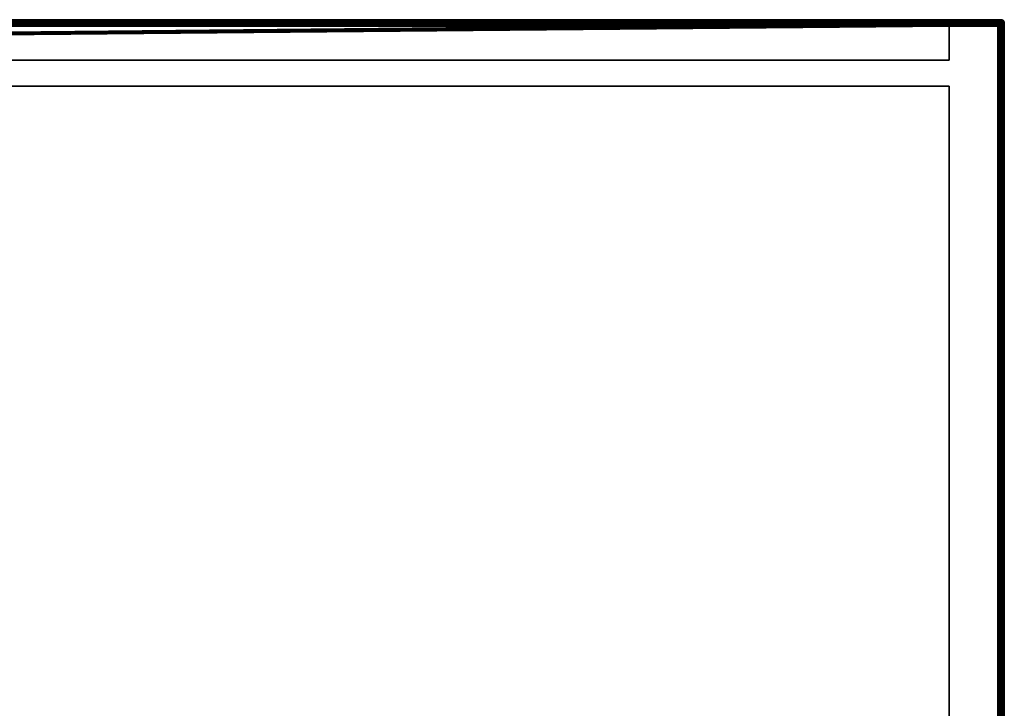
# Model space of a CAD drawing. Header units: millimetres. Extents: x -10 to 1200, y -425 to 10.
# Tile 6 of 6: x 896 to 1200, y -212 to 0. Entities that reach past the tile are written whole.
import ezdxf

# ---------------------------------------------------------------- set-up
doc = ezdxf.new("R2010")
doc.units = ezdxf.units.MM
doc.header["$MEASUREMENT"] = 0
for name, color, linetype, lineweight in [('0 Misc', 7, 'Continuous', 35), ('10 Raster Images', 7, 'Continuous', 35), ('5 Hatches', 7, 'Continuous', 35)]:
    doc.layers.add(name, color=color, linetype=linetype, lineweight=lineweight)

msp = doc.modelspace()

# ---------------------------------------------------------------- linework, layer by layer
at = {"layer": '0 Misc', "color": 160, "linetype": 'Continuous', "lineweight": 25}
for p, q in [((1, 0, 724.5), (1199, 0, 724.5)), ((1199, 0, 744.5), (1, 0, 744.5)), ((1199, 0, 724.5), (1199, 0, 744.5)), ((1, -1, 745.5), (1199, -1, 745.5)), ((2, -1, 1), (1198, -1, 1)), ((1198, -2), (2, -2)), ((1184, -1, 15), (16, -1, 15)), ((1184, -1, 723.5), (16, -1, 723.5)), ((1198, -1, 1), (16, -1, 15)), ((16.16, -1.01, 723.5), (1184, -1, 723.5)), ((16.45, -1.11, 723.5), (1184, -1, 723.5)), ((16.71, -1.29, 723.5), (1184, -1, 723.5)), ((16.89, -1.55, 723.5), (1184, -1, 723.5)), ((16.99, -1.84, 723.5), (1184, -1, 723.5)), ((17, -2, 723.5), (1184, -1, 723.5)), ((17, -12.5, 723.5), (1184, -1, 723.5)), ((17, -12.5, 723.5), (1183.84, -1.01, 723.5)), ((17, -12.5, 723.5), (1183.55, -1.11, 723.5)), ((17, -12.5, 723.5), (1183.29, -1.29, 723.5)), ((17, -12.5, 723.5), (1183.11, -1.55, 723.5)), ((17, -12.5, 723.5), (1183.01, -1.84, 723.5)), ((17, -2, 16), (1183, -2, 16)), ((17, -12.5, 723.5), (1183, -2, 723.5)), ((1183, -2, 723.5), (1183, -12.5, 723.5)), ((1183, -2, 16), (1183, -12.5, 16)), ((1183, -2, 16), (1183, -2, 723.5)), ((1184, -1, 723.5), (1184, -1, 15)), ((1198, -1, 723.5), (1184, -1, 723.5)), ((1198, -1, 723.5), (1184, -1, 15)), ((1184, -1, 15), (1198, -1, 1)), ((1198, -1, 1), (1198, -1, 723.5)), ((1198, -398), (1198, -2)), ((1199, -1, 745.5), (1199, -399, 745.5)), ((1199, -2, 723.5), (1199, -2, 1)), ((1199, -2, 1), (1199, -398, 1)), ((1199, -398, 723.5), (1199, -2, 723.5)), ((1200, -1, 744.5), (1200, -1, 724.5)), ((1200, -1, 724.5), (1200, -399, 724.5)), ((1200, -399, 744.5), (1200, -1, 744.5)), ((1183, -12.5, 723.5), (17, -12.5, 723.5)), ((17, -12.5, 16), (1183, -12.5, 16)), ((1183, -12.5, 16), (1183, -12.5, 723.5)), ((1183, -20.5, 16), (17, -20.5, 16)), ((17, -20.5, 723.5), (1183, -20.5, 723.5)), ((1183, -20.5, 16), (1183, -345, 16)), ((1183, -20.5, 723.5), (1183, -20.5, 16)), ((1183, -20.5, 723.5), (1183, -345, 723.5))]:
    msp.add_line(p, q, dxfattribs=at).dxf.unprotected_set("ltscale", 0)
at = {"layer": '0 Misc', "color": 160, "linetype": 'Continuous', "lineweight": 25, "extrusion": (-1, 0, 0)}
for centre, start, end in [((1, 744.5, -1199), 90, 180), ((1, 724.5, -1199), 180, 270), ((2, 1, -1198), 180, 270)]:
    msp.add_arc(centre, 1, start, end, dxfattribs=at).dxf.unprotected_set("ltscale", 0)
at = {"layer": '0 Misc', "color": 160, "linetype": 'Continuous', "lineweight": 25, "extrusion": (0, 0, -1)}
msp.add_arc((-1199, -1, -744.5), 1, 90, 180, dxfattribs=at).dxf.unprotected_set("ltscale", 0)
at = {"layer": '0 Misc', "color": 160, "linetype": 'Continuous', "lineweight": 25}
for centre, start, end in [((1199, -1, 724.5), 0, 90), ((1184, -2, 723.5), 90, 180), ((1198, -2, 1), 0, 90)]:
    msp.add_arc(centre, 1, start, end, dxfattribs=at).dxf.unprotected_set("ltscale", 0)
at = {"layer": '0 Misc', "color": 160, "linetype": 'Continuous', "lineweight": 25, "extrusion": (0.654654, 0, 0.755929)}
msp.add_arc((-2, -885.2, 786.45), 1.41, 0, 90, dxfattribs=at).dxf.unprotected_set("ltscale", 0)
at = {"layer": '0 Misc', "color": 160, "linetype": 'Continuous', "lineweight": 25, "extrusion": (0, -1, 0)}
for centre, start, end in [((1198, 1, 2), 270, 0), ((1199, 744.5, 1), 0, 90), ((1199, 724.5, 1), 270, 0)]:
    msp.add_arc(centre, 1, start, end, dxfattribs=at).dxf.unprotected_set("ltscale", 0)
at = {"layer": '0 Misc', "color": 160, "linetype": 'Continuous', "lineweight": 25, "extrusion": (0.654654, -0.755929, 0)}
msp.add_arc((905.7, 724.5, 785.69), 1.41, 246.6308, 270, dxfattribs=at).dxf.unprotected_set("ltscale", 0)
at = {"layer": '0 Misc', "color": 7, "lineweight": 25}
for points, invisible_edges in [([(1199, 0, 724.5), (1, -0.08, 724.12), (1, 0, 724.5)], 1), ([(1199, 0, 724.5), (1199, -0.08, 724.12), (1, -0.08, 724.12)], 12), ([(1199, 0, 744.5), (1, -0.08, 744.88), (1199, -0.08, 744.88)], 1), ([(1199, 0, 744.5), (1, 0, 744.5), (1, -0.08, 744.88)], 12), ([(1, 0, 744.5), (1199, 0, 724.5), (1, 0, 724.5)], 1), ([(1, 0, 744.5), (1199, 0, 744.5), (1199, 0, 724.5)], 12), ([(1199, 0, 724.5), (1199.38, -0.08, 744.5), (1199.38, -0.08, 724.5)], 1), ([(1199, 0, 724.5), (1199, 0, 744.5), (1199.38, -0.08, 744.5)], 12), ([(1199, -0.08, 724.12), (1, -0.29, 723.79), (1, -0.08, 724.12)], 1), ([(1199, -0.08, 724.12), (1199, -0.29, 723.79), (1, -0.29, 723.79)], 12), ([(1, -0.29, 745.21), (1199, -0.08, 744.88), (1, -0.08, 744.88)], 1), ([(1, -0.29, 745.21), (1199, -0.29, 745.21), (1199, -0.08, 744.88)], 12), ([(1199, -0.29, 723.79), (1, -0.62, 723.58), (1, -0.29, 723.79)], 1), ([(1199, -0.29, 723.79), (1199, -0.62, 723.58), (1, -0.62, 723.58)], 12), ([(1, -0.62, 745.42), (1199, -0.29, 745.21), (1, -0.29, 745.21)], 1), ([(1, -0.62, 745.42), (1199, -0.62, 745.42), (1199, -0.29, 745.21)], 12), ([(1199, -0.62, 723.58), (2, -1, 723.5), (1, -0.62, 723.58)], 12), ([(1, -1, 745.5), (1199, -0.62, 745.42), (1, -0.62, 745.42)], 1), ([(1, -1, 745.5), (1199, -1, 745.5), (1199, -0.62, 745.42)], 12), ([(1, -399, 745.5), (1199, -1, 745.5), (1, -1, 745.5)], 1), ([(1, -399, 745.5), (1199, -399, 745.5), (1199, -1, 745.5)], 12), ([(1199, -0.62, 723.58), (16, -1, 723.5), (2, -1, 723.5)], 12), ([(2, -1, 1), (1198, -1.08, 0.62), (2, -1.08, 0.62)], 1), ([(2, -1, 1), (1198, -1, 1), (1198, -1.08, 0.62)], 12), ([(1198, -1.29, 0.29), (2, -1.08, 0.62), (1198, -1.08, 0.62)], 1), ([(1198, -1.29, 0.29), (2, -1.29, 0.29), (2, -1.08, 0.62)], 12), ([(1198, -1.62, 0.08), (2, -1.29, 0.29), (1198, -1.29, 0.29)], 1), ([(1198, -1.62, 0.08), (2, -1.62, 0.08), (2, -1.29, 0.29)], 12), ([(1198, -2), (2, -1.62, 0.08), (1198, -1.62, 0.08)], 1), ([(1198, -2), (2, -2), (2, -1.62, 0.08)], 12), ([(2, -2), (1198, -398), (2, -398)], 1), ([(2, -2), (1198, -2), (1198, -398)], 12), ([(1184, -1, 15), (16, -1, 15), (16.38, -1.08, 15.38)], 1), ([(1184, -1, 15), (16.38, -1.08, 15.38), (1183.62, -1.08, 15.38)], 1), ([(1183.62, -1.08, 15.38), (16.38, -1.08, 15.38), (16.71, -1.29, 15.71)], 1), ([(1183.62, -1.08, 15.38), (16.71, -1.29, 15.71), (1183.29, -1.29, 15.71)], 1), ([(1183.29, -1.29, 15.71), (16.71, -1.29, 15.71), (16.83, -1.44, 15.83)], 1), ([(1183.29, -1.29, 15.71), (16.83, -1.44, 15.83), (1183.17, -1.44, 15.83)], 1), ([(1183.17, -1.44, 15.83), (16.83, -1.44, 15.83), (16.92, -1.62, 15.92)], 1), ([(1183.17, -1.44, 15.83), (16.92, -1.62, 15.92), (1183.08, -1.62, 15.92)], 1), ([(1183.08, -1.62, 15.92), (16.92, -1.62, 15.92), (16.98, -1.8, 15.98)], 1), ([(1183.08, -1.62, 15.92), (16.98, -1.8, 15.98), (1183.02, -1.8, 15.98)], 1), ([(17, -2, 16), (1183.02, -1.8, 15.98), (16.98, -1.8, 15.98)], 2), ([(17, -2, 16), (1183, -2, 16), (1183.02, -1.8, 15.98)], 12), ([(17, -2, 16), (1183, -12.5, 16), (1183, -2, 16)], 1), ([(17, -2, 16), (17, -12.5, 16), (1183, -12.5, 16)], 12), ([(1183, -2, 16), (1183, -12.5, 723.5), (1183, -2, 723.5)], 1), ([(1183, -2, 16), (1183, -12.5, 16), (1183, -12.5, 723.5)], 12), ([(1183.29, -1.29, 15.71), (1183.62, -1.08, 723.5), (1183.62, -1.08, 15.38)], 2), ([(1183.29, -1.29, 15.71), (1183.29, -1.29, 723.5), (1183.62, -1.08, 723.5)], 12), ([(1184, -1, 723.5), (1183.62, -1.08, 15.38), (1183.62, -1.08, 723.5)], 1), ([(1184, -1, 723.5), (1184, -1, 15), (1183.62, -1.08, 15.38)], 1), ([(1199, -0.62, 723.58), (1198, -1, 723.5), (1184, -1, 723.5)], 12), ([(1199, -0.62, 723.58), (1199, -1, 723.5), (1198, -1, 723.5)], 12), ([(1198.25, -1.47, 0.19), (1198.11, -1.78, 0.03), (1198, -1.55, 0.11)], 1), ([(1198, -398), (1198.38, -2, 0.08), (1198.38, -398, 0.08)], 1), ([(1198, -398), (1198, -2), (1198.38, -2, 0.08)], 12), ([(1198.21, -1.1, 0.63), (1198.13, -1.28, 0.32), (1198.01, -1.13, 0.5)], 1), ([(1198.21, -1.1, 0.63), (1198.05, -1.02, 0.82), (1198.18, -1.02, 0.95)], 12), ([(1198.25, -1.47, 0.19), (1198.35, -1.7, 0.11), (1198.11, -1.78, 0.03)], 12), ([(1198.21, -1.1, 0.63), (1198.35, -1.24, 0.46), (1198.13, -1.28, 0.32)], 12), ([(1198.35, -1.24, 0.46), (1198.25, -1.47, 0.19), (1198.13, -1.28, 0.32)], 1), ([(1198.21, -1.1, 0.63), (1198.18, -1.02, 0.95), (1198.37, -1.1, 0.79)], 1), ([(1198.35, -1.24, 0.46), (1198.21, -1.1, 0.63), (1198.37, -1.1, 0.79)], 12), ([(1198.35, -1.24, 0.46), (1198.48, -1.43, 0.33), (1198.25, -1.47, 0.19)], 12), ([(1198.35, -1.7, 0.11), (1198.25, -1.47, 0.19), (1198.48, -1.43, 0.33)], 12), ([(1198.35, -1.24, 0.46), (1198.37, -1.1, 0.79), (1198.54, -1.24, 0.65)], 1), ([(1198.48, -1.43, 0.33), (1198.35, -1.24, 0.46), (1198.54, -1.24, 0.65)], 12), ([(1198.35, -1.7, 0.11), (1198.48, -1.43, 0.33), (1198.57, -1.66, 0.25)], 1), ([(1198.57, -1.66, 0.25), (1198.42, -1.95, 0.09), (1198.35, -1.7, 0.11)], 1), ([(1198.54, -1.24, 0.65), (1198.37, -1.1, 0.79), (1198.5, -1.13, 0.99)], 12), ([(1198.71, -2, 0.29), (1198.38, -398, 0.08), (1198.38, -2, 0.08)], 1), ([(1198.71, -2, 0.29), (1198.71, -398, 0.29), (1198.38, -398, 0.08)], 12), ([(1198.57, -1.66, 0.25), (1198.62, -1.91, 0.22), (1198.42, -1.95, 0.09)], 12), ([(1198.48, -1.43, 0.33), (1198.54, -1.24, 0.65), (1198.67, -1.43, 0.52)], 1), ([(1198.57, -1.66, 0.25), (1198.48, -1.43, 0.33), (1198.67, -1.43, 0.52)], 12), ([(1198.54, -1.24, 0.65), (1198.5, -1.13, 0.99), (1198.68, -1.28, 0.87)], 1), ([(1198.67, -1.43, 0.52), (1198.54, -1.24, 0.65), (1198.68, -1.28, 0.87)], 12), ([(1198.57, -1.66, 0.25), (1198.67, -1.43, 0.52), (1198.75, -1.66, 0.43)], 1), ([(1198.75, -1.66, 0.43), (1198.62, -1.91, 0.22), (1198.57, -1.66, 0.25)], 1), ([(1198.75, -1.66, 0.43), (1198.78, -1.91, 0.38), (1198.62, -1.91, 0.22)], 12), ([(1198.67, -1.43, 0.52), (1198.68, -1.28, 0.87), (1198.81, -1.47, 0.75)], 1), ([(1198.67, -1.43, 0.52), (1198.89, -1.7, 0.65), (1198.75, -1.66, 0.43)], 1), ([(1198.67, -1.43, 0.52), (1198.81, -1.47, 0.75), (1198.89, -1.7, 0.65)], 12), ([(1198.92, -2, 0.62), (1198.71, -398, 0.29), (1198.71, -2, 0.29)], 1), ([(1198.92, -2, 0.62), (1198.92, -398, 0.62), (1198.71, -398, 0.29)], 12), ([(1198.89, -1.7, 0.65), (1198.78, -1.91, 0.38), (1198.75, -1.66, 0.43)], 1), ([(1198.89, -1.7, 0.65), (1198.91, -1.95, 0.58), (1198.78, -1.91, 0.38)], 12), ([(1198.89, -1.55, 1), (1198.89, -1.7, 0.65), (1198.81, -1.47, 0.75)], 1), ([(1198.89, -1.55, 1), (1198.97, -1.78, 0.89), (1198.89, -1.7, 0.65)], 12), ([(1199, -2, 1), (1198.92, -398, 0.62), (1198.92, -2, 0.62)], 1), ([(1199, -2, 1), (1199, -398, 1), (1198.92, -398, 0.62)], 12), ([(1199.38, -1, 723.58), (1199, -398, 723.5), (1199, -2, 723.5)], 1), ([(1199.38, -1, 723.58), (1199.38, -399, 723.58), (1199, -398, 723.5)], 1), ([(1199, -1, 745.5), (1199.38, -399, 745.42), (1199.38, -1, 745.42)], 1), ([(1199, -1, 745.5), (1199, -399, 745.5), (1199.38, -399, 745.42)], 12), ([(1199.3, -0.11, 744.85), (1199.05, -0.09, 744.92), (1199.09, -0.22, 745.12)], 12), ([(1199.05, -0.09, 724.08), (1199.34, -0.25, 723.93), (1199.09, -0.22, 723.88)], 1), ([(1199.05, -0.09, 724.08), (1199.3, -0.11, 724.15), (1199.34, -0.25, 723.93)], 12), ([(1199.34, -0.43, 745.25), (1199.09, -0.38, 745.28), (1199.05, -0.58, 745.41)], 12), ([(1199.09, -0.38, 723.72), (1199.3, -0.65, 723.61), (1199.05, -0.58, 723.59)], 1), ([(1199.34, -0.43, 745.25), (1199.05, -0.58, 745.41), (1199.3, -0.65, 745.39)], 1), ([(1199.3, -0.11, 744.85), (1199.09, -0.22, 745.12), (1199.34, -0.25, 745.07)], 1), ([(1199.34, -0.25, 745.07), (1199.09, -0.22, 745.12), (1199.09, -0.38, 745.28)], 12), ([(1199.34, -0.43, 723.75), (1199.09, -0.22, 723.88), (1199.34, -0.25, 723.93)], 1), ([(1199.34, -0.43, 723.75), (1199.09, -0.38, 723.72), (1199.09, -0.22, 723.88)], 12), ([(1199.34, -0.25, 745.07), (1199.09, -0.38, 745.28), (1199.34, -0.43, 745.25)], 1), ([(1199.09, -0.38, 723.72), (1199.34, -0.43, 723.75), (1199.3, -0.65, 723.61)], 12), ([(1199.45, -0.11, 744.5), (1199.22, -0.03, 744.61), (1199.3, -0.11, 744.85)], 12), ([(1199.53, -0.19, 724.25), (1199.22, -0.03, 724.39), (1199.45, -0.11, 724.5)], 1), ([(1199.53, -0.19, 724.25), (1199.3, -0.11, 724.15), (1199.22, -0.03, 724.39)], 12), ([(1199.53, -0.75, 745.31), (1199.3, -0.65, 745.39), (1199.22, -0.89, 745.47)], 12), ([(1199.3, -0.65, 723.61), (1199.45, -1, 723.61), (1199.22, -0.89, 723.53)], 1), ([(1199.53, -0.75, 745.31), (1199.22, -0.89, 745.47), (1199.45, -1, 745.39)], 1), ([(1199.45, -0.11, 744.5), (1199.3, -0.11, 744.85), (1199.53, -0.19, 744.75)], 1), ([(1199.57, -0.33, 744.98), (1199.3, -0.11, 744.85), (1199.34, -0.25, 745.07)], 1), ([(1199.57, -0.33, 744.98), (1199.53, -0.19, 744.75), (1199.3, -0.11, 744.85)], 12), ([(1199.53, -0.19, 724.25), (1199.34, -0.25, 723.93), (1199.3, -0.11, 724.15)], 1), ([(1199.3, -0.65, 745.39), (1199.57, -0.52, 745.17), (1199.34, -0.43, 745.25)], 1), ([(1199.53, -0.75, 723.69), (1199.3, -0.65, 723.61), (1199.34, -0.43, 723.75)], 12), ([(1199.3, -0.65, 745.39), (1199.53, -0.75, 745.31), (1199.57, -0.52, 745.17)], 12), ([(1199.3, -0.65, 723.61), (1199.53, -0.75, 723.69), (1199.45, -1, 723.61)], 12), ([(1199.53, -0.19, 724.25), (1199.57, -0.33, 724.02), (1199.34, -0.25, 723.93)], 12), ([(1199.34, -0.43, 745.25), (1199.57, -0.33, 744.98), (1199.34, -0.25, 745.07)], 1), ([(1199.34, -0.43, 723.75), (1199.34, -0.25, 723.93), (1199.57, -0.33, 724.02)], 12), ([(1199.34, -0.43, 745.25), (1199.57, -0.52, 745.17), (1199.57, -0.33, 744.98)], 12), ([(1199.34, -0.43, 723.75), (1199.57, -0.33, 724.02), (1199.57, -0.52, 723.83)], 1), ([(1199.53, -0.75, 723.69), (1199.34, -0.43, 723.75), (1199.57, -0.52, 723.83)], 1), ([(1199.71, -0.29, 744.5), (1199.38, -0.08, 724.5), (1199.38, -0.08, 744.5)], 1), ([(1199.71, -0.29, 744.5), (1199.71, -0.29, 724.5), (1199.38, -0.08, 724.5)], 12), ([(1199.71, -399, 723.79), (1199.38, -1, 723.58), (1199.71, -1, 723.79)], 1), ([(1199.71, -399, 723.79), (1199.38, -399, 723.58), (1199.38, -1, 723.58)], 12), ([(1199.38, -1, 745.42), (1199.71, -399, 745.21), (1199.71, -1, 745.21)], 1), ([(1199.38, -1, 745.42), (1199.38, -399, 745.42), (1199.71, -399, 745.21)], 12), ([(1199.57, -0.33, 744.98), (1199.72, -0.32, 744.63), (1199.53, -0.19, 744.75)], 1), ([(1199.76, -0.46, 724.15), (1199.53, -0.19, 724.25), (1199.72, -0.32, 724.37)], 1), ([(1199.76, -0.46, 724.15), (1199.57, -0.33, 724.02), (1199.53, -0.19, 724.25)], 12), ([(1199.76, -0.65, 745.04), (1199.57, -0.52, 745.17), (1199.53, -0.75, 745.31)], 12), ([(1199.72, -0.87, 723.82), (1199.53, -0.75, 723.69), (1199.57, -0.52, 723.83)], 12), ([(1199.76, -0.65, 745.04), (1199.53, -0.75, 745.31), (1199.72, -0.87, 745.18)], 1), ([(1199.57, -0.33, 744.98), (1199.76, -0.46, 744.85), (1199.72, -0.32, 744.63)], 12), ([(1199.57, -0.52, 745.17), (1199.76, -0.46, 744.85), (1199.57, -0.33, 744.98)], 1), ([(1199.76, -0.46, 724.15), (1199.57, -0.52, 723.83), (1199.57, -0.33, 724.02)], 1), ([(1199.57, -0.52, 745.17), (1199.76, -0.65, 745.04), (1199.76, -0.46, 744.85)], 12), ([(1199.76, -0.46, 724.15), (1199.76, -0.65, 723.96), (1199.57, -0.52, 723.83)], 12), ([(1199.72, -0.87, 723.82), (1199.57, -0.52, 723.83), (1199.76, -0.65, 723.96)], 1), ([(1199.92, -0.62, 744.5), (1199.71, -0.29, 724.5), (1199.71, -0.29, 744.5)], 1), ([(1199.92, -0.62, 744.5), (1199.92, -0.62, 724.5), (1199.71, -0.29, 724.5)], 12), ([(1199.92, -399, 724.12), (1199.71, -1, 723.79), (1199.92, -1, 724.12)], 1), ([(1199.92, -399, 724.12), (1199.71, -399, 723.79), (1199.71, -1, 723.79)], 12), ([(1199.71, -1, 745.21), (1199.92, -399, 744.88), (1199.92, -1, 744.88)], 1), ([(1199.71, -1, 745.21), (1199.71, -399, 745.21), (1199.92, -399, 744.88)], 12), ([(1199.76, -0.46, 744.85), (1199.87, -0.5, 744.51), (1199.72, -0.32, 744.63)], 1), ([(1199.9, -0.63, 724.29), (1199.72, -0.32, 724.37), (1199.87, -0.5, 724.49)], 1), ([(1199.9, -0.63, 724.29), (1199.76, -0.46, 724.15), (1199.72, -0.32, 724.37)], 12), ([(1199.9, -0.79, 744.87), (1199.76, -0.65, 745.04), (1199.72, -0.87, 745.18)], 12), ([(1199.87, -0.99, 724), (1199.72, -0.87, 723.82), (1199.76, -0.65, 723.96)], 12), ([(1199.9, -0.79, 744.87), (1199.72, -0.87, 745.18), (1199.87, -0.99, 745)], 1), ([(1199.76, -0.65, 745.04), (1199.9, -0.63, 744.71), (1199.76, -0.46, 744.85)], 1), ([(1199.76, -0.46, 744.85), (1199.9, -0.63, 744.71), (1199.87, -0.5, 744.51)], 12), ([(1199.9, -0.63, 724.29), (1199.76, -0.65, 723.96), (1199.76, -0.46, 724.15)], 1), ([(1199.76, -0.65, 745.04), (1199.9, -0.79, 744.87), (1199.9, -0.63, 744.71)], 12), ([(1199.9, -0.63, 724.29), (1199.9, -0.79, 724.13), (1199.76, -0.65, 723.96)], 12), ([(1199.87, -0.99, 724), (1199.76, -0.65, 723.96), (1199.9, -0.79, 724.13)], 1), ([(1199.9, -0.79, 744.87), (1199.98, -0.82, 744.55), (1199.9, -0.63, 744.71)], 1), ([(1199.9, -0.63, 724.29), (1199.98, -0.95, 724.32), (1199.9, -0.79, 724.13)], 1), ([(1199.9, -0.63, 724.29), (1199.98, -0.82, 724.45), (1199.98, -0.95, 724.32)], 12), ([(1199.9, -0.79, 744.87), (1199.98, -0.95, 744.68), (1199.98, -0.82, 744.55)], 12), ([(1200, -1, 744.5), (1199.92, -0.62, 724.5), (1199.92, -0.62, 744.5)], 1), ([(1200, -1, 744.5), (1200, -1, 724.5), (1199.92, -0.62, 724.5)], 12), ([(1200, -399, 724.5), (1199.92, -1, 724.12), (1200, -1, 724.5)], 1), ([(1200, -399, 724.5), (1199.92, -399, 724.12), (1199.92, -1, 724.12)], 12), ([(1200, -399, 744.5), (1199.92, -1, 744.88), (1199.92, -399, 744.88)], 1), ([(1200, -399, 744.5), (1200, -1, 744.5), (1199.92, -1, 744.88)], 12), ([(1200, -1, 744.5), (1200, -399, 724.5), (1200, -1, 724.5)], 1), ([(1200, -1, 744.5), (1200, -399, 744.5), (1200, -399, 724.5)], 12), ([(1183, -12.5, 16), (17, -12.5, 723.5), (1183, -12.5, 723.5)], 1), ([(1183, -12.5, 16), (17, -12.5, 16), (17, -12.5, 723.5)], 12), ([(1183, -345, 16), (17, -20.5, 16), (17, -345, 16)], 1), ([(1183, -345, 16), (1183, -20.5, 16), (17, -20.5, 16)], 12), ([(1183, -20.5, 723.5), (17, -20.5, 16), (1183, -20.5, 16)], 1), ([(1183, -20.5, 723.5), (17, -20.5, 723.5), (17, -20.5, 16)], 12), ([(17, -345, 723.5), (1183, -20.5, 723.5), (1183, -345, 723.5)], 1), ([(17, -345, 723.5), (17, -20.5, 723.5), (1183, -20.5, 723.5)], 12), ([(1183, -345, 723.5), (1183, -20.5, 16), (1183, -345, 16)], 1), ([(1183, -345, 723.5), (1183, -20.5, 723.5), (1183, -20.5, 16)], 12)]:
    msp.add_3dface(points, dxfattribs=dict(at, invisible_edges=invisible_edges))
for points in [[(1199.38, -0.08, 744.5), (1199, 0, 744.5), (1199.22, -0.03, 744.61)], [(1199.22, -0.03, 744.61), (1199, 0, 744.5), (1199, -0.08, 744.88)], [(1199, 0, 724.5), (1199.22, -0.03, 724.39), (1199, -0.08, 724.12)], [(1199, 0, 724.5), (1199.38, -0.08, 724.5), (1199.22, -0.03, 724.39)], [(2, -1, 1), (16, -1, 15), (1198, -1, 1)], [(1184, -1, 723.5), (16, -1, 723.5), (1199, -0.62, 723.58)], [(1184, -1, 15), (1198, -1, 1), (16, -1, 15)], [(1184, -1, 723.5), (16.16, -1.01, 723.5), (16, -1, 723.5)], [(16.16, -1.01, 723.5), (1184, -1, 723.5), (16.45, -1.11, 723.5)], [(16.45, -1.11, 723.5), (1184, -1, 723.5), (16.71, -1.29, 723.5)], [(16.71, -1.29, 723.5), (1184, -1, 723.5), (16.89, -1.55, 723.5)], [(16.89, -1.55, 723.5), (1184, -1, 723.5), (16.99, -1.84, 723.5)], [(16.99, -1.84, 723.5), (1184, -1, 723.5), (17, -2, 723.5)], [(17, -2, 723.5), (1184, -1, 723.5), (17, -12.5, 723.5)], [(17, -12.5, 723.5), (1184, -1, 723.5), (1183.84, -1.01, 723.5)], [(17, -12.5, 723.5), (1183.84, -1.01, 723.5), (1183.55, -1.11, 723.5)], [(17, -12.5, 723.5), (1183.55, -1.11, 723.5), (1183.29, -1.29, 723.5)], [(17, -12.5, 723.5), (1183.29, -1.29, 723.5), (1183.11, -1.55, 723.5)], [(17, -12.5, 723.5), (1183.11, -1.55, 723.5), (1183.01, -1.84, 723.5)], [(17, -12.5, 723.5), (1183.01, -1.84, 723.5), (1183, -2, 723.5)], [(1183, -12.5, 723.5), (17, -12.5, 723.5), (1183, -2, 723.5)], [(1183.08, -1.62, 723.5), (1183.02, -1.8, 15.98), (1183, -2, 723.5)], [(1183.02, -1.8, 15.98), (1183, -2, 16), (1183, -2, 723.5)], [(1183.08, -1.62, 723.5), (1183.08, -1.62, 15.92), (1183.02, -1.8, 15.98)], [(1183.17, -1.44, 15.83), (1183.08, -1.62, 723.5), (1183.29, -1.29, 723.5)], [(1183.17, -1.44, 15.83), (1183.08, -1.62, 15.92), (1183.08, -1.62, 723.5)], [(1183.29, -1.29, 15.71), (1183.17, -1.44, 15.83), (1183.29, -1.29, 723.5)], [(1198, -1, 1), (1184, -1, 15), (1198, -1, 723.5)], [(1198, -1, 723.5), (1184, -1, 15), (1184, -1, 723.5)], [(1199, -1, 723.5), (1198.19, -1.02, 723.5), (1198, -1, 723.5)], [(1198.19, -1.02, 723.5), (1198.38, -1.08, 1), (1198, -1, 1)], [(1198, -1, 723.5), (1198.19, -1.02, 723.5), (1198, -1, 1)], [(1198.05, -1.02, 0.82), (1198, -1.08, 0.62), (1198, -1, 1)], [(1198.18, -1.02, 0.95), (1198.05, -1.02, 0.82), (1198, -1, 1)], [(1198.18, -1.02, 0.95), (1198, -1, 1), (1198.38, -1.08, 1)], [(1198.21, -1.1, 0.63), (1198, -1.08, 0.62), (1198.05, -1.02, 0.82)], [(1198.01, -1.13, 0.5), (1198, -1.29, 0.29), (1198, -1.08, 0.62)], [(1198.21, -1.1, 0.63), (1198.01, -1.13, 0.5), (1198, -1.08, 0.62)], [(1198.13, -1.28, 0.32), (1198, -1.29, 0.29), (1198.01, -1.13, 0.5)], [(1198.25, -1.47, 0.19), (1198, -1.29, 0.29), (1198.13, -1.28, 0.32)], [(1198, -1.62, 0.08), (1198, -1.29, 0.29), (1198, -1.55, 0.11)], [(1198, -1.55, 0.11), (1198, -1.29, 0.29), (1198.25, -1.47, 0.19)], [(1198, -1.62, 0.08), (1198, -1.55, 0.11), (1198.11, -1.78, 0.03)], [(1198, -1.62, 0.08), (1198.11, -1.78, 0.03), (1198, -2)], [(1198.11, -1.78, 0.03), (1198.38, -2, 0.08), (1198, -2)], [(1198.35, -1.7, 0.11), (1198.42, -1.95, 0.09), (1198.11, -1.78, 0.03)], [(1198.42, -1.95, 0.09), (1198.38, -2, 0.08), (1198.11, -1.78, 0.03)], [(1198.38, -1.08, 1), (1198.37, -1.1, 0.79), (1198.18, -1.02, 0.95)], [(1199, -1, 723.5), (1198.38, -1.08, 723.5), (1198.19, -1.02, 723.5)], [(1198.38, -1.08, 723.5), (1198.38, -1.08, 1), (1198.19, -1.02, 723.5)], [(1198.37, -1.1, 0.79), (1198.38, -1.08, 1), (1198.5, -1.13, 0.99)], [(1199, -1, 723.5), (1198.85, -1.15, 723.51), (1198.38, -1.08, 723.5)], [(1198.38, -1.08, 723.5), (1198.85, -1.15, 723.51), (1198.56, -1.17, 723.51)], [(1198.71, -1.29, 1), (1198.38, -1.08, 1), (1198.56, -1.17, 723.51)], [(1198.56, -1.17, 723.51), (1198.38, -1.08, 1), (1198.38, -1.08, 723.5)], [(1198.71, -1.29, 1), (1198.5, -1.13, 0.99), (1198.38, -1.08, 1)], [(1198.62, -1.91, 0.22), (1198.71, -2, 0.29), (1198.38, -2, 0.08)], [(1198.42, -1.95, 0.09), (1198.62, -1.91, 0.22), (1198.38, -2, 0.08)], [(1198.71, -1.29, 1), (1198.68, -1.28, 0.87), (1198.5, -1.13, 0.99)], [(1198.56, -1.17, 723.51), (1198.85, -1.15, 723.51), (1198.71, -1.29, 723.54)], [(1198.71, -1.29, 1), (1198.56, -1.17, 723.51), (1198.71, -1.29, 723.54)], [(1198.62, -1.91, 0.22), (1198.78, -1.91, 0.38), (1198.71, -2, 0.29)], [(1198.81, -1.47, 0.75), (1198.68, -1.28, 0.87), (1198.71, -1.29, 1)], [(1198.71, -1.29, 723.54), (1198.85, -1.15, 723.51), (1198.83, -1.44, 723.51)], [(1198.83, -1.44, 723.51), (1198.92, -1.62, 1), (1198.71, -1.29, 1)], [(1198.71, -1.29, 723.54), (1198.83, -1.44, 723.51), (1198.71, -1.29, 1)], [(1198.89, -1.55, 1), (1198.81, -1.47, 0.75), (1198.71, -1.29, 1)], [(1198.92, -1.62, 1), (1198.89, -1.55, 1), (1198.71, -1.29, 1)], [(1198.71, -2, 0.29), (1198.78, -1.91, 0.38), (1198.91, -1.95, 0.58)], [(1198.71, -2, 0.29), (1198.91, -1.95, 0.58), (1198.92, -2, 0.62)], [(1198.85, -1.15, 723.51), (1198.92, -1.62, 723.5), (1198.83, -1.44, 723.51)], [(1198.83, -1.44, 723.51), (1198.92, -1.62, 723.5), (1198.92, -1.62, 1)], [(1199, -1, 723.5), (1198.92, -1.62, 723.5), (1198.85, -1.15, 723.51)], [(1198.92, -1.62, 1), (1198.97, -1.78, 0.89), (1198.89, -1.55, 1)], [(1198.97, -1.78, 0.89), (1198.92, -2, 0.62), (1198.89, -1.7, 0.65)], [(1198.91, -1.95, 0.58), (1198.89, -1.7, 0.65), (1198.92, -2, 0.62)], [(1198.98, -1.81, 723.5), (1198.92, -1.62, 723.5), (1199, -1, 723.5)], [(1198.92, -1.62, 1), (1198.92, -1.62, 723.5), (1198.98, -1.81, 723.5)], [(1199, -2, 1), (1198.92, -1.62, 1), (1198.98, -1.81, 723.5)], [(1198.92, -1.62, 1), (1199, -2, 1), (1198.97, -1.78, 0.89)], [(1198.97, -1.78, 0.89), (1199, -2, 1), (1198.92, -2, 0.62)], [(1198.98, -1.81, 723.5), (1199, -1, 723.5), (1199, -2, 723.5)], [(1199, -2, 723.5), (1199, -2, 1), (1198.98, -1.81, 723.5)], [(1199.22, -0.03, 744.61), (1199, -0.08, 744.88), (1199.3, -0.11, 744.85)], [(1199.22, -0.03, 724.39), (1199.05, -0.09, 724.08), (1199, -0.08, 724.12)], [(1199.05, -0.09, 744.92), (1199.3, -0.11, 744.85), (1199, -0.08, 744.88)], [(1199, -0.29, 745.21), (1199.05, -0.09, 744.92), (1199, -0.08, 744.88)], [(1199.09, -0.22, 723.88), (1199, -0.08, 724.12), (1199.05, -0.09, 724.08)], [(1199.09, -0.22, 723.88), (1199, -0.29, 723.79), (1199, -0.08, 724.12)], [(1199, -0.29, 745.21), (1199.09, -0.22, 745.12), (1199.05, -0.09, 744.92)], [(1199.09, -0.38, 745.28), (1199.09, -0.22, 745.12), (1199, -0.29, 745.21)], [(1199.09, -0.38, 723.72), (1199, -0.29, 723.79), (1199.09, -0.22, 723.88)], [(1199.09, -0.38, 745.28), (1199, -0.29, 745.21), (1199, -0.62, 745.42)], [(1199.05, -0.58, 723.59), (1199, -0.62, 723.58), (1199, -0.29, 723.79)], [(1199.09, -0.38, 723.72), (1199.05, -0.58, 723.59), (1199, -0.29, 723.79)], [(1199.05, -0.58, 745.41), (1199.09, -0.38, 745.28), (1199, -0.62, 745.42)], [(1199.05, -0.58, 745.41), (1199, -0.62, 745.42), (1199.22, -0.89, 745.47)], [(1199.05, -0.58, 723.59), (1199.3, -0.65, 723.61), (1199, -0.62, 723.58)], [(1199.22, -0.89, 745.47), (1199, -0.62, 745.42), (1199, -1, 745.5)], [(1199, -0.62, 723.58), (1199.22, -0.89, 723.53), (1199, -1, 723.5)], [(1199, -0.62, 723.58), (1199.3, -0.65, 723.61), (1199.22, -0.89, 723.53)], [(1199.38, -1, 745.42), (1199.22, -0.89, 745.47), (1199, -1, 745.5)], [(1199.22, -0.89, 723.53), (1199.38, -1, 723.58), (1199, -1, 723.5)], [(1199, -2, 723.5), (1199, -1, 723.5), (1199.38, -1, 723.58)], [(1199.05, -0.09, 724.08), (1199.22, -0.03, 724.39), (1199.3, -0.11, 724.15)], [(1199.3, -0.65, 745.39), (1199.05, -0.58, 745.41), (1199.22, -0.89, 745.47)], [(1199.38, -0.08, 744.5), (1199.22, -0.03, 744.61), (1199.45, -0.11, 744.5)], [(1199.22, -0.03, 724.39), (1199.38, -0.08, 724.5), (1199.45, -0.11, 724.5)], [(1199.38, -1, 745.42), (1199.45, -1, 745.39), (1199.22, -0.89, 745.47)], [(1199.45, -1, 723.61), (1199.38, -1, 723.58), (1199.22, -0.89, 723.53)], [(1199.38, -0.08, 744.5), (1199.45, -0.11, 744.5), (1199.71, -0.29, 744.5)], [(1199.45, -0.11, 724.5), (1199.38, -0.08, 724.5), (1199.71, -0.29, 724.5)], [(1199.38, -1, 745.42), (1199.71, -1, 745.21), (1199.45, -1, 745.39)], [(1199.45, -1, 723.61), (1199.71, -1, 723.79), (1199.38, -1, 723.58)], [(1199.45, -0.11, 744.5), (1199.53, -0.19, 744.75), (1199.71, -0.29, 744.5)], [(1199.53, -0.19, 724.25), (1199.45, -0.11, 724.5), (1199.71, -0.29, 724.5)], [(1199.45, -1, 745.39), (1199.71, -1, 745.21), (1199.53, -0.75, 745.31)], [(1199.53, -0.75, 723.69), (1199.71, -1, 723.79), (1199.45, -1, 723.61)], [(1199.53, -0.19, 744.75), (1199.72, -0.32, 744.63), (1199.71, -0.29, 744.5)], [(1199.53, -0.19, 724.25), (1199.71, -0.29, 724.5), (1199.72, -0.32, 724.37)], [(1199.53, -0.75, 745.31), (1199.71, -1, 745.21), (1199.72, -0.87, 745.18)], [(1199.71, -1, 723.79), (1199.53, -0.75, 723.69), (1199.72, -0.87, 723.82)], [(1199.71, -0.29, 744.5), (1199.87, -0.5, 744.51), (1199.92, -0.62, 744.5)], [(1199.71, -0.29, 744.5), (1199.72, -0.32, 744.63), (1199.87, -0.5, 744.51)], [(1199.87, -0.5, 724.49), (1199.72, -0.32, 724.37), (1199.71, -0.29, 724.5)], [(1199.92, -0.62, 724.5), (1199.87, -0.5, 724.49), (1199.71, -0.29, 724.5)], [(1199.72, -0.87, 745.18), (1199.71, -1, 745.21), (1199.87, -0.99, 745)], [(1199.87, -0.99, 724), (1199.71, -1, 723.79), (1199.72, -0.87, 723.82)], [(1199.87, -0.99, 745), (1199.71, -1, 745.21), (1199.92, -1, 744.88)], [(1199.71, -1, 723.79), (1199.87, -0.99, 724), (1199.92, -1, 724.12)], [(1199.9, -0.63, 744.71), (1199.92, -0.62, 744.5), (1199.87, -0.5, 744.51)], [(1199.92, -0.62, 724.5), (1199.9, -0.63, 724.29), (1199.87, -0.5, 724.49)], [(1199.9, -0.79, 744.87), (1199.87, -0.99, 745), (1199.92, -1, 744.88)], [(1199.9, -0.79, 724.13), (1199.92, -1, 724.12), (1199.87, -0.99, 724)], [(1199.92, -0.62, 744.5), (1199.9, -0.63, 744.71), (1199.98, -0.82, 744.55)], [(1199.98, -0.82, 724.45), (1199.9, -0.63, 724.29), (1199.92, -0.62, 724.5)], [(1199.9, -0.79, 744.87), (1199.92, -1, 744.88), (1199.98, -0.95, 744.68)], [(1199.9, -0.79, 724.13), (1199.98, -0.95, 724.32), (1199.92, -1, 724.12)], [(1199.98, -0.82, 744.55), (1200, -1, 744.5), (1199.92, -0.62, 744.5)], [(1199.92, -0.62, 724.5), (1200, -1, 724.5), (1199.98, -0.82, 724.45)], [(1199.98, -0.95, 744.68), (1199.92, -1, 744.88), (1200, -1, 744.5)], [(1199.98, -0.95, 724.32), (1200, -1, 724.5), (1199.92, -1, 724.12)], [(1199.98, -0.82, 744.55), (1199.98, -0.95, 744.68), (1200, -1, 744.5)], [(1199.98, -0.82, 724.45), (1200, -1, 724.5), (1199.98, -0.95, 724.32)]]:
    msp.add_3dface(points, dxfattribs=at)
at = {"layer": '10 Raster Images', "color": 160, "linetype": 'Continuous', "lineweight": 25}
for p, q in [((2, -1, 1), (1198, -1, 1)), ((1184, -1, 15), (16, -1, 15)), ((1184, -1, 723.5), (16, -1, 723.5)), ((1183, -2, 723.5), (1183.01, -1.84, 723.5)), ((1183, -12.5, 723.5), (1183, -2, 723.5)), ((1183.01, -1.84, 723.5), (1183.11, -1.55, 723.5)), ((1183.11, -1.55, 723.5), (1183.29, -1.29, 723.5)), ((1183.29, -1.29, 723.5), (1183.55, -1.11, 723.5)), ((1183.55, -1.11, 723.5), (1183.84, -1.01, 723.5)), ((1183.84, -1.01, 723.5), (1184, -1, 723.5)), ((1198, -1, 723.5), (1184, -1, 723.5)), ((1184, -1, 723.5), (1184, -1, 15)), ((1198, -1, 1), (1198, -1, 723.5)), ((17, -12.5, 723.5), (1183, -12.5, 723.5))]:
    msp.add_line(p, q, dxfattribs=at).dxf.unprotected_set("ltscale", 0)
at = {"layer": '5 Hatches', "color": 7, "lineweight": 25}
for points, invisible_edges in [([(1199, -2, 723.5), (1199, -398, 1), (1199, -2, 1)], 1), ([(1199, -2, 723.5), (1199, -398, 723.5), (1199, -398, 1)], 12)]:
    msp.add_3dface(points, dxfattribs=dict(at, invisible_edges=invisible_edges))

doc.saveas('drawing.dxf')
